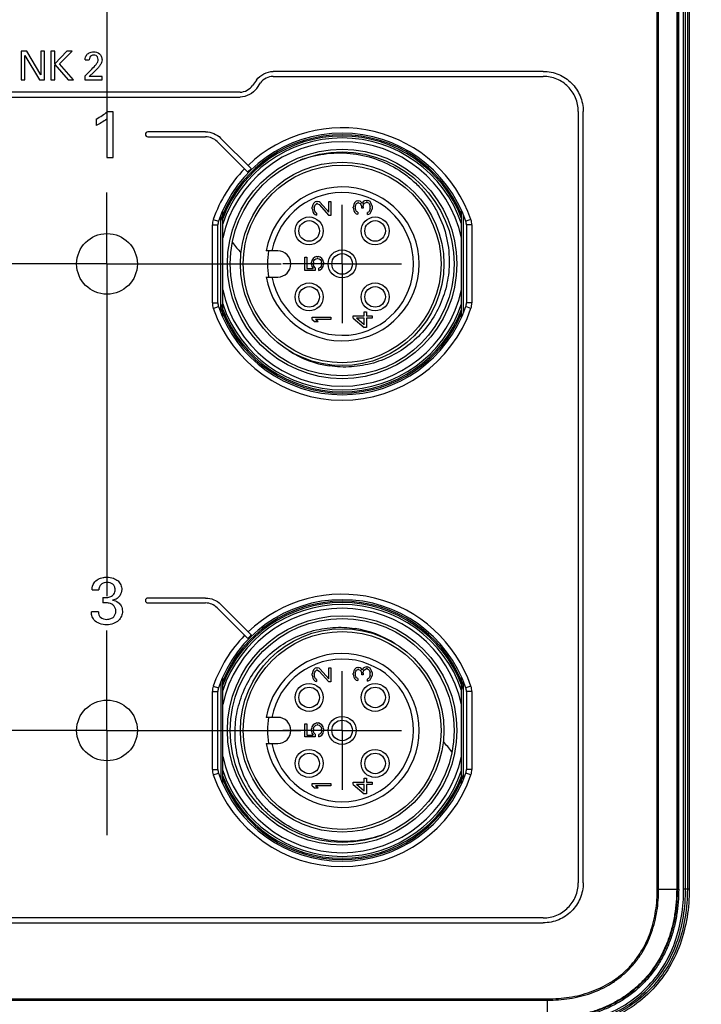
# Model space of a CAD drawing. Header units: inches. Extents: x 0 to 34, y 0 to 22.
# Tile 6 of 88: x 11.3 to 12.8, y 8.8 to 10.8. Entities that reach past the tile are written whole.
import ezdxf

# ---------------------------------------------------------------- set-up
doc = ezdxf.new("R2010")
doc.units = ezdxf.units.IN
doc.header["$LTSCALE"] = 1.87
doc.header["$MEASUREMENT"] = 0
doc.linetypes.add('CENTER', pattern=[0.6, 0.375, -0.075, 0.075, -0.075])
doc.layers.get('0').update_dxf_attribs({"linetype": 'CONTINUOUS'})
for name, color, linetype in [('02___PRT_ALL_AXES', 7, 'CONTINUOUS'), ('DEFAULT_1', 7, 'CENTER'), ('DIMENSIONS', 7, 'CONTINUOUS')]:
    doc.layers.add(name, color=color, linetype=linetype)
doc.styles.get("Standard").update_dxf_attribs({"font": 'txt', "width": 0.8})
doc.dimstyles.new('DIMSTYLE_1', dxfattribs={"dimtxt": 0.125, "dimasz": 0.18, "dimexe": 0.125, "dimexo": 0.0625, "dimgap": 0.03125, "dimtad": 0, "dimtih": 1, "dimtoh": 1, "dimdsep": 46, "dimtxsty": 'STANDARD', "dimblk": '_FILLED', "dimblk1": '_FILLED', "dimblk2": '_FILLED', "dimcen": 0.09, "dimadec": 0, "dimazin": 0, "dimtp": 0.001, "dimtm": 0.001, "dimtfac": 1, "dimtofl": 0, "dimtmove": 0, "dimatfit": 3, "dimldrblk": '_FILLED', "dimfxl": 1, "dimtolj": 1, "dimarcsym": 0})

# ---------------------------------------------------------------- blocks, each defined once
blk = doc.blocks.new('*D23')
at = {"layer": 'DIMENSIONS', "color": 2, "linetype": 'CONTINUOUS'}
blk.add_line((12.6538, 8.2931), (13.5582, 8.2931), dxfattribs=at)
at = {"layer": 'DIMENSIONS', "color": 2, "linetype": 'CONTINUOUS', "insert": (13.6207, 8.3556), "char_height": 0.125, "width": 1.725, "attachment_point": 1, "line_spacing_factor": 0.9}
blk.add_mtext('2X 158.68{\\Ftxt.shx;\\W1.000000;\\H0.125000; }[6.247]', dxfattribs=at)
blk = doc.blocks.new('_FILLED')
at = {"color": 0, "linetype": 'BYBLOCK'}
blk.add_solid([(0, 0), (-1, 0.174), (-1, -0.174)], dxfattribs=at)

msp = doc.modelspace()

# ---------------------------------------------------------------- linework, layer by layer
at = {"color": 7, "linetype": 'CONTINUOUS'}
for p, q in [((12.6622, 9.009), (12.6622, 14.8751)), ((12.665, 9.009), (12.665, 14.8751)), ((12.7031, 14.8751), (12.7031, 9.009)), ((12.7043, 14.8751), (12.7043, 9.009)), ((12.7073, 9.009), (12.7073, 14.8751)), ((12.7178, 9.009), (12.7178, 14.8751)), ((12.7218, 9.009), (12.7218, 14.8751)), ((12.7256, 14.8751), (12.7256, 9.009)), ((12.7296, 14.8751), (12.7296, 9.009)), ((11.3322, 10.7767), (11.3206, 10.7767)), ((11.3206, 10.7767), (11.3206, 10.7166)), ((11.3282, 10.7676), (11.3588, 10.7166)), ((11.3282, 10.7166), (11.3282, 10.7676)), ((11.3617, 10.727), (11.3322, 10.7767)), ((11.3694, 10.7767), (11.3617, 10.7767)), ((11.3617, 10.7767), (11.3617, 10.727)), ((11.3694, 10.7166), (11.3694, 10.7767)), ((11.3914, 10.7767), (11.3832, 10.7767)), ((11.3832, 10.7767), (11.3832, 10.7166)), ((11.3914, 10.7504), (11.3914, 10.7767)), ((11.4165, 10.7767), (11.3914, 10.7504)), ((11.401, 10.7498), (11.4279, 10.7767)), ((11.4279, 10.7767), (11.4165, 10.7767)), ((11.3914, 10.7485), (11.4192, 10.7166)), ((11.3914, 10.7166), (11.3914, 10.7485)), ((11.4308, 10.7166), (11.401, 10.7498)), ((11.4553, 10.7585), (11.464, 10.7585)), ((11.4695, 10.739), (11.4544, 10.7242)), ((11.4544, 10.7242), (11.4544, 10.7166)), ((11.4637, 10.7231), (11.4738, 10.7327)), ((11.4911, 10.7231), (11.4637, 10.7231)), ((11.4911, 10.7166), (11.4911, 10.7231)), ((12.4215, 10.7341), (11.8518, 10.7342)), ((11.8518, 10.7237), (12.4215, 10.7237)), ((11.3206, 10.7166), (11.3282, 10.7166)), ((11.3588, 10.7166), (11.3694, 10.7166)), ((11.3832, 10.7166), (11.3914, 10.7166)), ((11.4192, 10.7166), (11.4308, 10.7166)), ((11.4544, 10.7166), (11.4911, 10.7166)), ((11.8166, 10.7157), (11.8086, 10.7042)), ((11.8172, 10.6983), (11.8252, 10.7098)), ((11.782, 10.6903), (10.9135, 10.6903)), ((10.9135, 10.6799), (11.782, 10.6799)), ((11.5141, 10.6487), (11.5018, 10.6487)), ((11.5141, 10.5527), (11.5141, 10.6487)), ((12.4955, 10.6498), (12.4955, 9.022)), ((12.5059, 9.022), (12.5059, 10.6498)), ((11.4785, 10.6336), (11.4785, 10.6197)), ((11.5008, 10.6336), (11.5008, 10.5527)), ((11.7095, 10.6066), (11.5877, 10.6066)), ((11.5877, 10.5961), (11.7095, 10.5961)), ((11.7337, 10.5861), (11.7983, 10.5215)), ((11.8057, 10.5289), (11.7411, 10.5935)), ((11.5008, 10.5527), (11.5141, 10.5527)), ((11.9353, 10.4524), (11.9344, 10.4474)), ((11.9369, 10.4556), (11.9353, 10.4524)), ((11.9403, 10.4589), (11.9369, 10.4556)), ((11.9386, 10.4466), (11.9395, 10.4507)), ((11.9395, 10.4507), (11.9411, 10.4532)), ((11.9436, 10.4597), (11.9403, 10.4589)), ((11.9411, 10.4532), (11.9436, 10.4548)), ((11.9436, 10.4597), (11.9453, 10.4597)), ((11.9453, 10.4548), (11.9436, 10.4548)), ((11.9487, 10.4589), (11.9453, 10.4597)), ((11.9453, 10.4548), (11.9487, 10.4532)), ((11.9512, 10.4573), (11.9487, 10.4589)), ((11.9487, 10.4532), (11.9696, 10.4302)), ((11.9696, 10.4368), (11.9512, 10.4573)), ((11.9696, 10.4597), (11.9738, 10.4597)), ((11.9696, 10.4368), (11.9696, 10.4597)), ((11.9738, 10.4597), (11.9738, 10.4302)), ((12.0219, 10.4535), (12.021, 10.4478)), ((12.0236, 10.4568), (12.0219, 10.4535)), ((12.0269, 10.4601), (12.0236, 10.4568)), ((12.0252, 10.4486), (12.0261, 10.4527)), ((12.0261, 10.4527), (12.0277, 10.4552)), ((12.0303, 10.4609), (12.0269, 10.4601)), ((12.0277, 10.4552), (12.0303, 10.4568)), ((12.0303, 10.4609), (12.0319, 10.4609)), ((12.0319, 10.4568), (12.0303, 10.4568)), ((12.0353, 10.4601), (12.0319, 10.4609)), ((12.0319, 10.4568), (12.0353, 10.4552)), ((12.0378, 10.4584), (12.0353, 10.4601)), ((12.0353, 10.4552), (12.037, 10.4535)), ((12.037, 10.4535), (12.0386, 10.4486)), ((12.0403, 10.4552), (12.0378, 10.4584)), ((12.042, 10.4593), (12.0403, 10.4552)), ((12.0445, 10.4609), (12.042, 10.4593)), ((12.042, 10.4486), (12.0428, 10.4535)), ((12.0428, 10.4535), (12.0445, 10.456)), ((12.0478, 10.4617), (12.0445, 10.4609)), ((12.0445, 10.456), (12.0478, 10.4576)), ((12.0478, 10.4617), (12.0512, 10.4617)), ((12.0512, 10.4576), (12.0478, 10.4576)), ((12.0537, 10.4609), (12.0512, 10.4617)), ((12.0512, 10.4576), (12.0529, 10.4568)), ((12.0529, 10.4568), (12.0546, 10.4552)), ((12.0562, 10.4593), (12.0537, 10.4609)), ((12.0546, 10.4552), (12.0554, 10.4535)), ((12.0554, 10.4535), (12.0562, 10.4494)), ((12.0579, 10.4568), (12.0562, 10.4593)), ((12.0596, 10.4535), (12.0579, 10.4568)), ((12.0604, 10.4502), (12.0596, 10.4535)), ((12.0604, 10.4502), (12.0604, 10.4437)), ((11.7415, 10.2251), (11.7415, 10.4306)), ((11.7451, 10.4309), (11.7449, 10.4304)), ((11.7455, 10.2158), (11.7455, 10.4399)), ((11.9344, 10.4442), (11.9344, 10.4474)), ((11.9344, 10.4442), (11.9353, 10.4384)), ((11.9353, 10.4384), (11.9369, 10.4351)), ((11.9369, 10.4351), (11.9403, 10.4319)), ((11.9386, 10.4466), (11.9386, 10.4433)), ((11.9395, 10.4392), (11.9386, 10.4433)), ((11.9411, 10.4368), (11.9395, 10.4392)), ((11.9403, 10.4319), (11.9436, 10.431)), ((11.9436, 10.4351), (11.9411, 10.4368)), ((11.9436, 10.4351), (11.9436, 10.431)), ((11.9738, 10.4302), (11.9696, 10.4302)), ((12.021, 10.4461), (12.021, 10.4478)), ((12.021, 10.4461), (12.0219, 10.4404)), ((12.0219, 10.4404), (12.0236, 10.4371)), ((12.0236, 10.4371), (12.0269, 10.4338)), ((12.0252, 10.4486), (12.0252, 10.4453)), ((12.0261, 10.4412), (12.0252, 10.4453)), ((12.0277, 10.4387), (12.0261, 10.4412)), ((12.0269, 10.4338), (12.0303, 10.433)), ((12.0303, 10.4371), (12.0277, 10.4387)), ((12.0303, 10.4371), (12.0303, 10.433)), ((12.0386, 10.4453), (12.0386, 10.4486)), ((12.042, 10.4453), (12.0386, 10.4453)), ((12.042, 10.4486), (12.042, 10.4453)), ((12.0529, 10.4371), (12.0512, 10.4363)), ((12.0512, 10.4322), (12.0512, 10.4363)), ((12.0512, 10.4322), (12.0537, 10.433)), ((12.0546, 10.4387), (12.0529, 10.4371)), ((12.0537, 10.433), (12.0562, 10.4346)), ((12.0554, 10.4404), (12.0546, 10.4387)), ((12.0562, 10.4445), (12.0554, 10.4404)), ((12.0562, 10.4445), (12.0562, 10.4494)), ((12.0562, 10.4346), (12.0579, 10.4371)), ((12.0579, 10.4371), (12.0596, 10.4404)), ((12.0596, 10.4404), (12.0604, 10.4437)), ((12.2494, 10.2158), (12.2494, 10.4399)), ((12.2533, 10.2251), (12.2533, 10.4306)), ((11.7238, 10.4101), (11.7353, 10.4101)), ((11.7238, 10.2456), (11.7238, 10.4101)), ((11.7257, 10.4215), (11.7366, 10.4178)), ((11.7353, 10.2456), (11.7353, 10.4101)), ((12.2691, 10.4215), (12.2583, 10.4178)), ((12.271, 10.4101), (12.2595, 10.4101)), ((12.2595, 10.4101), (12.2595, 10.2456)), ((12.271, 10.4101), (12.271, 10.2456)), ((11.8616, 10.3554), (11.8374, 10.3554)), ((11.9187, 10.342), (11.9229, 10.342)), ((11.9187, 10.3141), (11.9187, 10.342)), ((11.9229, 10.342), (11.9229, 10.3182)), ((11.9338, 10.3354), (11.9329, 10.3313)), ((11.9329, 10.3264), (11.9329, 10.3313)), ((11.9329, 10.3264), (11.9338, 10.3223)), ((11.9363, 10.3395), (11.9338, 10.3354)), ((11.9396, 10.342), (11.9363, 10.3395)), ((11.9371, 10.3313), (11.9379, 10.3346)), ((11.9371, 10.3313), (11.9371, 10.3264)), ((11.9379, 10.3231), (11.9371, 10.3264)), ((11.9379, 10.3346), (11.9396, 10.337)), ((11.9438, 10.3436), (11.9396, 10.342)), ((11.9396, 10.337), (11.9421, 10.3387)), ((11.9421, 10.3387), (11.9446, 10.3395)), ((11.9438, 10.3436), (11.9472, 10.3436)), ((11.9463, 10.3395), (11.9446, 10.3395)), ((11.9463, 10.3395), (11.9488, 10.3387)), ((11.9514, 10.342), (11.9472, 10.3436)), ((11.9488, 10.3387), (11.9514, 10.337)), ((11.9547, 10.3395), (11.9514, 10.342)), ((11.9514, 10.337), (11.953, 10.3346)), ((11.953, 10.3346), (11.9539, 10.3313)), ((11.9539, 10.3264), (11.953, 10.3231)), ((11.9539, 10.3264), (11.9539, 10.3313)), ((11.9572, 10.3354), (11.9547, 10.3395)), ((11.9581, 10.3313), (11.9572, 10.3354)), ((11.9572, 10.3223), (11.9581, 10.3264)), ((11.9581, 10.3313), (11.9581, 10.3264)), ((11.9405, 10.3141), (11.9187, 10.3141)), ((11.9229, 10.3182), (11.9363, 10.3182)), ((11.9338, 10.3223), (11.9363, 10.3182)), ((11.9405, 10.3198), (11.9379, 10.3231)), ((11.9405, 10.3198), (11.9405, 10.3141)), ((11.9514, 10.3206), (11.948, 10.319)), ((11.948, 10.3141), (11.948, 10.319)), ((11.948, 10.3141), (11.9514, 10.3157)), ((11.953, 10.3231), (11.9514, 10.3206)), ((11.9514, 10.3157), (11.9547, 10.3182)), ((11.9547, 10.3182), (11.9572, 10.3223)), ((11.8374, 10.3003), (11.8616, 10.3003)), ((11.7238, 10.2456), (11.7353, 10.2456)), ((12.271, 10.2456), (12.2595, 10.2456)), ((11.7257, 10.2342), (11.7366, 10.2379)), ((11.7427, 10.231), (11.7429, 10.2306)), ((11.744, 10.2357), (11.7442, 10.2351)), ((12.0437, 10.2268), (12.0487, 10.2268)), ((12.0437, 10.2186), (12.0437, 10.2268)), ((12.0487, 10.2268), (12.0487, 10.2186)), ((12.2691, 10.2342), (12.2583, 10.2379)), ((11.9344, 10.2157), (11.9738, 10.2157)), ((11.9344, 10.2107), (11.9344, 10.2157)), ((11.9344, 10.2107), (11.9403, 10.2058)), ((11.947, 10.2058), (11.9403, 10.2058)), ((11.9738, 10.2107), (11.9411, 10.2107)), ((11.947, 10.2058), (11.9411, 10.2107)), ((11.9738, 10.2157), (11.9738, 10.2107)), ((12.021, 10.2186), (12.0437, 10.2186)), ((12.021, 10.2137), (12.021, 10.2186)), ((12.021, 10.2137), (12.0437, 10.194)), ((12.0437, 10.2137), (12.0277, 10.2137)), ((12.0437, 10.1997), (12.0277, 10.2137)), ((12.0437, 10.1997), (12.0437, 10.2137)), ((12.0487, 10.2186), (12.0604, 10.2186)), ((12.0604, 10.2137), (12.0487, 10.2137)), ((12.0487, 10.2137), (12.0487, 10.194)), ((12.0604, 10.2186), (12.0604, 10.2137)), ((12.0487, 10.194), (12.0437, 10.194)), ((11.9702, 10.1127), (11.9705, 10.115)), ((11.47, 9.6406), (11.484, 9.6406)), ((11.4928, 9.624), (11.4928, 9.6127)), ((11.7095, 9.6229), (11.5877, 9.6229)), ((11.5877, 9.6125), (11.7095, 9.6125)), ((11.7337, 9.6024), (11.7986, 9.5376)), ((11.806, 9.5449), (11.7411, 9.6098)), ((11.4832, 9.5937), (11.4685, 9.5937)), ((12.0246, 9.5587), (12.0243, 9.5565)), ((11.9403, 9.4747), (11.9369, 9.4714)), ((11.9436, 9.4755), (11.9403, 9.4747)), ((11.9436, 9.4755), (11.9453, 9.4755)), ((11.9487, 9.4747), (11.9453, 9.4755)), ((11.9512, 9.473), (11.9487, 9.4747)), ((11.9696, 9.4755), (11.9738, 9.4755)), ((11.9696, 9.4525), (11.9696, 9.4755)), ((11.9738, 9.4755), (11.9738, 9.446)), ((12.0269, 9.4758), (12.0236, 9.4725)), ((12.0303, 9.4766), (12.0269, 9.4758)), ((12.0303, 9.4766), (12.0319, 9.4766)), ((12.0353, 9.4758), (12.0319, 9.4766)), ((12.0378, 9.4742), (12.0353, 9.4758)), ((12.0403, 9.4709), (12.0378, 9.4742)), ((12.042, 9.475), (12.0403, 9.4709)), ((12.0445, 9.4766), (12.042, 9.475)), ((12.0478, 9.4775), (12.0445, 9.4766)), ((12.0445, 9.4717), (12.0478, 9.4734)), ((12.0478, 9.4775), (12.0512, 9.4775)), ((12.0512, 9.4734), (12.0478, 9.4734)), ((12.0537, 9.4766), (12.0512, 9.4775)), ((12.0512, 9.4734), (12.0529, 9.4725)), ((12.0562, 9.475), (12.0537, 9.4766)), ((12.0579, 9.4725), (12.0562, 9.475)), ((11.7455, 9.2315), (11.7455, 9.4557)), ((11.9353, 9.4681), (11.9344, 9.4632)), ((11.9344, 9.4599), (11.9344, 9.4632)), ((11.9344, 9.4599), (11.9353, 9.4542)), ((11.9369, 9.4714), (11.9353, 9.4681)), ((11.9353, 9.4542), (11.9369, 9.4509)), ((11.9386, 9.4624), (11.9395, 9.4665)), ((11.9386, 9.4624), (11.9386, 9.4591)), ((11.9395, 9.455), (11.9386, 9.4591)), ((11.9395, 9.4665), (11.9411, 9.4689)), ((11.9411, 9.4525), (11.9395, 9.455)), ((11.9411, 9.4689), (11.9436, 9.4706)), ((11.9436, 9.4509), (11.9411, 9.4525)), ((11.9453, 9.4706), (11.9436, 9.4706)), ((11.9453, 9.4706), (11.9487, 9.4689)), ((11.9487, 9.4689), (11.9696, 9.446)), ((11.9696, 9.4525), (11.9512, 9.473)), ((12.0219, 9.4693), (12.021, 9.4635)), ((12.021, 9.4619), (12.021, 9.4635)), ((12.021, 9.4619), (12.0219, 9.4561)), ((12.0236, 9.4725), (12.0219, 9.4693)), ((12.0219, 9.4561), (12.0236, 9.4529)), ((12.0236, 9.4529), (12.0269, 9.4496)), ((12.0252, 9.4643), (12.0261, 9.4684)), ((12.0252, 9.4643), (12.0252, 9.4611)), ((12.0261, 9.457), (12.0252, 9.4611)), ((12.0261, 9.4684), (12.0277, 9.4709)), ((12.0277, 9.4545), (12.0261, 9.457)), ((12.0277, 9.4709), (12.0303, 9.4725)), ((12.0303, 9.4529), (12.0277, 9.4545)), ((12.0319, 9.4725), (12.0303, 9.4725)), ((12.0303, 9.4529), (12.0303, 9.4488)), ((12.0319, 9.4725), (12.0353, 9.4709)), ((12.0353, 9.4709), (12.037, 9.4693)), ((12.037, 9.4693), (12.0386, 9.4643)), ((12.0386, 9.4611), (12.0386, 9.4643)), ((12.042, 9.4611), (12.0386, 9.4611)), ((12.042, 9.4643), (12.0428, 9.4693)), ((12.042, 9.4643), (12.042, 9.4611)), ((12.0428, 9.4693), (12.0445, 9.4717)), ((12.0529, 9.4529), (12.0512, 9.452)), ((12.0529, 9.4725), (12.0546, 9.4709)), ((12.0546, 9.4545), (12.0529, 9.4529)), ((12.0546, 9.4709), (12.0554, 9.4693)), ((12.0554, 9.4561), (12.0546, 9.4545)), ((12.0554, 9.4693), (12.0562, 9.4652)), ((12.0562, 9.4602), (12.0554, 9.4561)), ((12.0562, 9.4602), (12.0562, 9.4652)), ((12.0562, 9.4504), (12.0579, 9.4529)), ((12.0596, 9.4693), (12.0579, 9.4725)), ((12.0579, 9.4529), (12.0596, 9.4561)), ((12.0604, 9.466), (12.0596, 9.4693)), ((12.0596, 9.4561), (12.0604, 9.4594)), ((12.0604, 9.466), (12.0604, 9.4594)), ((12.2494, 9.2315), (12.2494, 9.4557)), ((11.7257, 9.4373), (11.7366, 9.4335)), ((11.7415, 9.4464), (11.7415, 9.2408)), ((11.9369, 9.4509), (11.9403, 9.4476)), ((11.9403, 9.4476), (11.9436, 9.4468)), ((11.9436, 9.4509), (11.9436, 9.4468)), ((11.9738, 9.446), (11.9696, 9.446)), ((12.0269, 9.4496), (12.0303, 9.4488)), ((12.0512, 9.4479), (12.0512, 9.452)), ((12.0512, 9.4479), (12.0537, 9.4488)), ((12.0537, 9.4488), (12.0562, 9.4504)), ((12.2509, 9.4358), (12.2507, 9.4363)), ((12.2522, 9.4405), (12.252, 9.4409)), ((12.2533, 9.2408), (12.2533, 9.4464)), ((12.2691, 9.4373), (12.2583, 9.4335)), ((11.7238, 9.4258), (11.7353, 9.4258)), ((11.7238, 9.2614), (11.7238, 9.4258)), ((11.7353, 9.2614), (11.7353, 9.4258)), ((12.271, 9.4258), (12.2595, 9.4258)), ((12.2595, 9.4258), (12.2595, 9.2614)), ((12.271, 9.4258), (12.271, 9.2614)), ((11.8616, 9.3712), (11.8374, 9.3712)), ((11.9187, 9.3577), (11.9229, 9.3577)), ((11.9187, 9.3298), (11.9187, 9.3577)), ((11.9229, 9.3577), (11.9229, 9.3339)), ((11.9338, 9.3512), (11.9329, 9.3471)), ((11.9363, 9.3553), (11.9338, 9.3512)), ((11.9396, 9.3577), (11.9363, 9.3553)), ((11.9371, 9.3471), (11.9379, 9.3503)), ((11.9379, 9.3503), (11.9396, 9.3528)), ((11.9438, 9.3594), (11.9396, 9.3577)), ((11.9396, 9.3528), (11.9421, 9.3544)), ((11.9421, 9.3544), (11.9446, 9.3553)), ((11.9438, 9.3594), (11.9472, 9.3594)), ((11.9463, 9.3553), (11.9446, 9.3553)), ((11.9463, 9.3553), (11.9488, 9.3544)), ((11.9514, 9.3577), (11.9472, 9.3594)), ((11.9488, 9.3544), (11.9514, 9.3528)), ((11.9547, 9.3553), (11.9514, 9.3577)), ((11.9514, 9.3528), (11.953, 9.3503)), ((11.953, 9.3503), (11.9539, 9.3471)), ((11.9572, 9.3512), (11.9547, 9.3553)), ((11.9581, 9.3471), (11.9572, 9.3512)), ((11.9405, 9.3298), (11.9187, 9.3298)), ((11.9229, 9.3339), (11.9363, 9.3339)), ((11.9329, 9.3421), (11.9329, 9.3471)), ((11.9329, 9.3421), (11.9338, 9.338)), ((11.9338, 9.338), (11.9363, 9.3339)), ((11.9371, 9.3471), (11.9371, 9.3421)), ((11.9379, 9.3388), (11.9371, 9.3421)), ((11.9405, 9.3356), (11.9379, 9.3388)), ((11.9405, 9.3356), (11.9405, 9.3298)), ((11.9514, 9.3364), (11.948, 9.3347)), ((11.948, 9.3298), (11.948, 9.3347)), ((11.948, 9.3298), (11.9514, 9.3315)), ((11.953, 9.3388), (11.9514, 9.3364)), ((11.9514, 9.3315), (11.9547, 9.3339)), ((11.9539, 9.3421), (11.953, 9.3388)), ((11.9539, 9.3421), (11.9539, 9.3471)), ((11.9547, 9.3339), (11.9572, 9.338)), ((11.9572, 9.338), (11.9581, 9.3421)), ((11.9581, 9.3471), (11.9581, 9.3421)), ((11.8374, 9.316), (11.8616, 9.316)), ((11.7238, 9.2614), (11.7353, 9.2614)), ((11.7257, 9.2499), (11.7366, 9.2537)), ((12.2691, 9.2499), (12.2583, 9.2537)), ((12.271, 9.2614), (12.2595, 9.2614)), ((11.9344, 9.2314), (11.9738, 9.2314)), ((11.9344, 9.2265), (11.9344, 9.2314)), ((11.9344, 9.2265), (11.9403, 9.2216)), ((11.9738, 9.2265), (11.9411, 9.2265)), ((11.947, 9.2216), (11.9411, 9.2265)), ((11.9738, 9.2314), (11.9738, 9.2265)), ((12.021, 9.2344), (12.0437, 9.2344)), ((12.021, 9.2294), (12.021, 9.2344)), ((12.021, 9.2294), (12.0437, 9.2097)), ((12.0437, 9.2294), (12.0277, 9.2294)), ((12.0437, 9.2155), (12.0277, 9.2294)), ((12.0437, 9.2426), (12.0487, 9.2426)), ((12.0437, 9.2344), (12.0437, 9.2426)), ((12.0437, 9.2155), (12.0437, 9.2294)), ((12.0487, 9.2426), (12.0487, 9.2344)), ((12.0487, 9.2344), (12.0604, 9.2344)), ((12.0604, 9.2294), (12.0487, 9.2294)), ((12.0487, 9.2294), (12.0487, 9.2097)), ((12.0604, 9.2344), (12.0604, 9.2294)), ((12.2497, 9.2406), (12.2499, 9.241)), ((11.947, 9.2216), (11.9403, 9.2216)), ((12.0487, 9.2097), (12.0437, 9.2097)), ((12.6622, 9.009), (12.665, 9.009)), ((12.665, 9.009), (12.7073, 9.009)), ((12.7296, 9.009), (12.7178, 9.009)), ((12.4215, 8.948), (10.276, 8.948)), ((10.276, 8.9376), (12.4215, 8.9376)), ((10.2651, 8.7772), (12.4305, 8.7772)), ((10.2651, 8.7745), (12.4305, 8.7745)), ((12.4305, 8.7321), (12.4305, 8.7772))]:
    msp.add_line(p, q, dxfattribs=at)
for centre, radius in [((11.9974, 10.3279), 0.2421), ((11.9974, 10.3279), 0.2362), ((11.9974, 10.3279), 0.2146), ((11.9974, 10.3279), 0.2087), ((11.9278, 10.3975), 0.0295), ((11.9278, 10.3975), 0.0217), ((12.067, 10.3975), 0.0295), ((12.067, 10.3975), 0.0217), ((11.5014, 10.3279), 0.064), ((11.9974, 10.3279), 0.0295), ((11.9974, 10.3279), 0.0217), ((11.9278, 10.2583), 0.0295), ((12.067, 10.2583), 0.0295), ((11.9278, 10.2583), 0.0217), ((12.067, 10.2583), 0.0217), ((11.9974, 9.3436), 0.2421), ((11.9974, 9.3436), 0.2362), ((11.9974, 9.3436), 0.2146), ((11.9974, 9.3436), 0.2087), ((11.9278, 9.4132), 0.0295), ((11.9278, 9.4132), 0.0217), ((12.067, 9.4132), 0.0295), ((12.067, 9.4132), 0.0217), ((11.5014, 9.3436), 0.064), ((11.9974, 9.3436), 0.0295), ((11.9974, 9.3436), 0.0217), ((11.9278, 9.274), 0.0295), ((11.9278, 9.274), 0.0217), ((12.067, 9.274), 0.0295), ((12.067, 9.274), 0.0217)]:
    msp.add_circle(centre, radius, dxfattribs=at)
for centre, radius, start, end in [((11.5877, 10.6014), 0.00521, 90.0111, 269.9889), ((11.9974, 10.3279), 0.2759, 19.0241, 160.9759), ((11.9974, 10.3279), 0.2725, 22.3967, 157.6033), ((11.9974, 10.3279), 0.2697, 20.8836, 159.1164), ((11.9974, 10.3279), 0.2874, 19.0241, 133.6901), ((11.9974, 10.3279), 0.2657, 18.5317, 161.4683), ((11.9974, 10.3279), 0.2579, 12.2856, 167.7144), ((11.9918, 10.3276), 0.2344, 109.0274, 110.693), ((11.9921, 10.327), 0.2351, 108.1567, 109.0278), ((11.9974, 10.3279), 0.2874, 135.7705, 160.9759), ((11.9974, 10.3279), 0.2778, 133.6449, 135.7971), ((11.9974, 10.3279), 0.1624, 189.7702, 170.2298), ((11.9974, 10.3279), 0.1506, 190.5449, 169.4551), ((12.0353, 10.3235), 0.3091, 159.6955, 161.912), ((11.9965, 10.3282), 0.2715, 157.8781, 158.3844), ((11.9967, 10.3281), 0.2718, 157.5965, 157.7742), ((11.7589, 10.4101), 0.0351, 160.964, 180.0119), ((11.7589, 10.4101), 0.0236, 160.9607, 180.0151), ((11.9957, 10.3285), 0.2707, 159.0768, 159.8866), ((11.9962, 10.3283), 0.2712, 158.3843, 159.0768), ((12.236, 10.4101), 0.0236, 359.9848, 19.0394), ((12.236, 10.4101), 0.0351, 359.9881, 19.0361), ((11.9271, 10.4904), 0.1992, 215.8698, 216.0688), ((11.9413, 10.501), 0.2169, 216.1167, 223.569), ((11.9974, 10.3279), 0.1575, 169.9197, 190.0803), ((11.8616, 10.3279), 0.0276, 270, 90), ((11.9974, 10.3279), 0.2579, 192.2856, 347.7144), ((11.7589, 10.2456), 0.0351, 179.9881, 199.0361), ((11.7589, 10.2456), 0.0236, 179.9848, 199.0394), ((11.996, 10.3274), 0.2682, 198.3954, 200.1207), ((12.0046, 10.3306), 0.2773, 198.4646, 200.0113), ((11.9974, 10.3279), 0.2657, 198.5317, 341.4683), ((12.236, 10.2456), 0.0236, 340.9606, 0.0152), ((12.236, 10.2456), 0.0351, 340.9639, 0.0119), ((11.9974, 10.3279), 0.2874, 199.0241, 340.9759), ((11.9974, 10.3279), 0.2759, 199.0241, 340.9759), ((11.9957, 10.3272), 0.2707, 200.1134, 200.8241), ((11.9964, 10.3275), 0.2714, 200.9225, 202.1263), ((11.9966, 10.3276), 0.2689, 200.1202, 200.7966), ((12.0046, 10.3306), 0.2774, 200.1289, 200.7846), ((11.9967, 10.3276), 0.2718, 202.126, 202.4033), ((11.9974, 10.3279), 0.2697, 200.8836, 339.1164), ((11.9974, 10.3279), 0.2725, 202.3967, 337.6033), ((12.0024, 10.326), 0.2156, 237.0885, 261.418), ((11.5877, 9.6177), 0.00521, 90.0111, 269.9889), ((11.9974, 9.3436), 0.2759, 19.0241, 160.9759), ((11.9974, 9.3436), 0.2874, 19.0241, 133.6082), ((11.9974, 9.3436), 0.2725, 22.3967, 157.6033), ((11.9974, 9.3436), 0.2697, 20.8836, 159.1164), ((11.9974, 9.3436), 0.2657, 18.5317, 161.4683), ((11.9974, 9.3436), 0.2579, 12.2856, 167.7144), ((11.9924, 9.3455), 0.2156, 57.0885, 81.418), ((11.9974, 9.3436), 0.2874, 135.6884, 160.9759), ((11.9974, 9.3436), 0.2778, 133.5599, 135.7121), ((11.9974, 9.3436), 0.1624, 189.7702, 170.2298), ((11.9974, 9.3436), 0.1506, 190.5449, 169.4551), ((11.7589, 9.4258), 0.0351, 160.964, 180.0119), ((11.7589, 9.4258), 0.0236, 160.9607, 180.0151), ((11.9981, 9.3438), 0.2718, 22.126, 22.4033), ((11.9902, 9.3409), 0.2774, 20.1289, 20.7846), ((11.9982, 9.3438), 0.2689, 20.1202, 20.7966), ((11.9985, 9.344), 0.2714, 20.9225, 22.1263), ((11.9989, 9.3441), 0.2682, 18.3954, 20.1207), ((11.9903, 9.3409), 0.2773, 18.4646, 20.0113), ((11.9991, 9.3442), 0.2707, 20.1134, 20.8241), ((12.236, 9.4258), 0.0236, 359.9848, 19.0394), ((12.236, 9.4258), 0.0351, 359.9881, 19.0361), ((11.9974, 9.3436), 0.1575, 169.9197, 190.0803), ((11.8616, 9.3436), 0.0276, 270, 90), ((12.0535, 9.1705), 0.2169, 36.1167, 43.569), ((11.9974, 9.3436), 0.2579, 192.2856, 347.7144), ((12.0677, 9.1811), 0.1992, 35.8698, 36.0688), ((11.7589, 9.2614), 0.0351, 179.9881, 199.0361), ((11.9974, 9.3436), 0.2874, 199.0241, 340.9759), ((11.7589, 9.2614), 0.0236, 179.9848, 199.0394), ((11.9974, 9.3436), 0.2759, 199.0241, 340.9759), ((11.9974, 9.3436), 0.2657, 198.5317, 341.4683), ((11.9974, 9.3436), 0.2697, 200.8836, 339.1164), ((11.9595, 9.348), 0.3091, 339.6955, 341.912), ((11.9987, 9.3432), 0.2712, 338.3843, 339.0768), ((11.9991, 9.343), 0.2707, 339.0768, 339.8866), ((12.236, 9.2614), 0.0236, 340.9606, 0.0152), ((12.236, 9.2614), 0.0351, 340.9639, 0.0119), ((11.9974, 9.3436), 0.2725, 202.3967, 337.6033), ((11.9981, 9.3434), 0.2718, 337.5965, 337.7742), ((11.9983, 9.3433), 0.2715, 337.8781, 338.3844), ((12.0028, 9.3445), 0.2351, 288.1567, 289.0278), ((12.003, 9.3438), 0.2344, 289.0274, 290.693)]:
    msp.add_arc(centre, radius, start, end, dxfattribs=at)
for points, knots in [([(11.4553, 10.7585), (11.4553, 10.7604), (11.4558, 10.7651), (11.4585, 10.7693), (11.4606, 10.7711)], [0, 0, 0, 0, 0.414615, 1, 1, 1, 1]), ([(11.4606, 10.7711), (11.4616, 10.7719), (11.4653, 10.7744), (11.4699, 10.7753), (11.4731, 10.7753)], [0, 0, 0, 0, 0.281627, 1, 1, 1, 1]), ([(11.4734, 10.7685), (11.4716, 10.7685), (11.4682, 10.768), (11.4645, 10.764), (11.464, 10.7604), (11.464, 10.7585)], [0, 0, 0, 0, 0.354456, 0.615922, 1, 1, 1, 1]), ([(11.4731, 10.7753), (11.4774, 10.7753), (11.4843, 10.7736), (11.4901, 10.7661), (11.4909, 10.7611), (11.4909, 10.7585)], [0, 0, 0, 0, 0.467385, 0.708487, 1, 1, 1, 1]), ([(11.4827, 10.7591), (11.4827, 10.7611), (11.482, 10.7645), (11.4782, 10.7681), (11.4751, 10.7685), (11.4734, 10.7685)], [0, 0, 0, 0, 0.402807, 0.659275, 1, 1, 1, 1]), ([(11.4844, 10.7441), (11.4828, 10.742), (11.4791, 10.7383), (11.4756, 10.7345), (11.4738, 10.7327)], [0, 0, 0, 0, 0.506936, 1, 1, 1, 1]), ([(11.4784, 10.7489), (11.4797, 10.7507), (11.4819, 10.7538), (11.4827, 10.7576), (11.4827, 10.7591)], [0, 0, 0, 0, 0.5871, 1, 1, 1, 1]), ([(11.4909, 10.7585), (11.4909, 10.7566), (11.4905, 10.7532), (11.4878, 10.7485), (11.4857, 10.7457), (11.4844, 10.7441)], [0, 0, 0, 0, 0.351982, 0.612215, 1, 1, 1, 1]), ([(11.8166, 10.7157), (11.8204, 10.7213), (11.8316, 10.7299), (11.845, 10.7342), (11.8518, 10.7342)], [0, 0, 0, 0, 0.500104, 1, 1, 1, 1]), ([(11.8518, 10.7237), (11.8466, 10.7237), (11.8366, 10.7203), (11.8281, 10.714), (11.8252, 10.7098)], [0, 0, 0, 0, 0.499914, 1, 1, 1, 1]), ([(12.4215, 10.7341), (12.4327, 10.7341), (12.4549, 10.7297), (12.4826, 10.7109), (12.5014, 10.6831), (12.5059, 10.6609), (12.5059, 10.6498)], [0, 0, 0, 0, 0.25431, 0.500097, 0.745827, 1, 1, 1, 1]), ([(12.4955, 10.6498), (12.4955, 10.6596), (12.4916, 10.679), (12.4751, 10.7033), (12.4508, 10.7198), (12.4313, 10.7237), (12.4215, 10.7237)], [0, 0, 0, 0, 0.254178, 0.49989, 0.745666, 1, 1, 1, 1]), ([(11.782, 10.6903), (11.7872, 10.6903), (11.7972, 10.6937), (11.8057, 10.7), (11.8086, 10.7042)], [0, 0, 0, 0, 0.500143, 1, 1, 1, 1]), ([(11.8172, 10.6983), (11.8134, 10.6927), (11.8022, 10.6841), (11.7888, 10.6799), (11.782, 10.6799)], [0, 0, 0, 0, 0.500042, 1, 1, 1, 1]), ([(11.4785, 10.6336), (11.4829, 10.6359), (11.4909, 10.6406), (11.4985, 10.646), (11.5018, 10.6487)], [0, 0, 0, 0, 0.541713, 1, 1, 1, 1]), ([(11.5008, 10.6336), (11.4974, 10.6308), (11.4901, 10.6259), (11.4824, 10.6216), (11.4785, 10.6197)], [0, 0, 0, 0, 0.503369, 1, 1, 1, 1]), ([(11.7095, 10.6066), (11.7153, 10.6066), (11.7271, 10.6043), (11.737, 10.5976), (11.7411, 10.5935)], [0, 0, 0, 0, 0.499856, 1, 1, 1, 1]), ([(11.7337, 10.5861), (11.7306, 10.5893), (11.723, 10.5944), (11.714, 10.5961), (11.7095, 10.5961)], [0, 0, 0, 0, 0.500155, 1, 1, 1, 1]), ([(11.9188, 10.5504), (11.9362, 10.5561), (11.9635, 10.5616), (12.0003, 10.5625), (12.0369, 10.5591), (12.0816, 10.5466), (12.122, 10.5241), (12.1505, 10.5007), (12.1696, 10.4808), (12.1861, 10.4587), (12.2045, 10.4268), (12.22, 10.3831), (12.2237, 10.3462), (12.2233, 10.3279)], [0, 0, 0, 0, 0.124936, 0.187505, 0.250074, 0.374994, 0.499909, 0.562478, 0.625046, 0.687615, 0.750185, 0.875094, 1, 1, 1, 1]), ([(12.2233, 10.3279), (12.2229, 10.3122), (12.2189, 10.281), (12.2033, 10.2364), (12.1788, 10.1961), (12.1463, 10.1618), (12.1074, 10.1351), (12.0637, 10.1172), (12.0172, 10.1091), (11.9857, 10.1104), (11.9702, 10.1127)], [0, 0, 0, 0, 0.125013, 0.250012, 0.375017, 0.500018, 0.625018, 0.750015, 0.875006, 1, 1, 1, 1]), ([(11.47, 9.6406), (11.4702, 9.6455), (11.4724, 9.6548), (11.4823, 9.6632), (11.4922, 9.6663), (11.4984, 9.6669), (11.5011, 9.6669)], [0, 0, 0, 0, 0.325501, 0.58668, 0.822406, 1, 1, 1, 1]), ([(11.5011, 9.6669), (11.5057, 9.6669), (11.5143, 9.6657), (11.5249, 9.6598), (11.5311, 9.651), (11.5325, 9.6442), (11.5325, 9.6409)], [0, 0, 0, 0, 0.307034, 0.558204, 0.782333, 1, 1, 1, 1]), ([(11.5015, 9.6558), (11.4977, 9.6558), (11.4915, 9.6544), (11.4855, 9.6479), (11.4843, 9.6432), (11.484, 9.6406)], [0, 0, 0, 0, 0.448276, 0.696025, 1, 1, 1, 1]), ([(11.4928, 9.624), (11.4954, 9.6237), (11.501, 9.6238), (11.5093, 9.6256), (11.5169, 9.631), (11.5185, 9.6374), (11.5185, 9.6406)], [0, 0, 0, 0, 0.231857, 0.480748, 0.72215, 1, 1, 1, 1]), ([(11.5185, 9.6406), (11.5185, 9.643), (11.5178, 9.6474), (11.5125, 9.6545), (11.5057, 9.6558), (11.5015, 9.6558)], [0, 0, 0, 0, 0.276368, 0.507756, 1, 1, 1, 1]), ([(11.5325, 9.6409), (11.5325, 9.6364), (11.5302, 9.6288), (11.5224, 9.6213), (11.5166, 9.619), (11.5133, 9.6183)], [0, 0, 0, 0, 0.427555, 0.685927, 1, 1, 1, 1]), ([(11.7095, 9.6229), (11.7153, 9.6229), (11.7271, 9.6206), (11.737, 9.6139), (11.7411, 9.6098)], [0, 0, 0, 0, 0.499922, 1, 1, 1, 1]), ([(11.5061, 9.612), (11.5049, 9.6123), (11.5005, 9.613), (11.496, 9.6128), (11.4928, 9.6127)], [0, 0, 0, 0, 0.265665, 1, 1, 1, 1]), ([(11.52, 9.5951), (11.52, 9.5974), (11.5193, 9.6017), (11.5151, 9.6085), (11.5097, 9.6113), (11.5061, 9.612)], [0, 0, 0, 0, 0.28822, 0.537138, 1, 1, 1, 1]), ([(11.5133, 9.6183), (11.5175, 9.6177), (11.525, 9.6152), (11.5324, 9.606), (11.5339, 9.5988), (11.5339, 9.595)], [0, 0, 0, 0, 0.375377, 0.658562, 1, 1, 1, 1]), ([(11.7337, 9.6024), (11.7306, 9.6056), (11.723, 9.6107), (11.714, 9.6125), (11.7095, 9.6125)], [0, 0, 0, 0, 0.500219, 1, 1, 1, 1]), ([(11.4742, 9.5766), (11.4719, 9.5793), (11.4689, 9.585), (11.4686, 9.5911), (11.4685, 9.5937)], [0, 0, 0, 0, 0.573342, 1, 1, 1, 1]), ([(11.4832, 9.5937), (11.4832, 9.5916), (11.4837, 9.5874), (11.4887, 9.5797), (11.4962, 9.578), (11.5008, 9.578)], [0, 0, 0, 0, 0.242695, 0.468839, 1, 1, 1, 1]), ([(11.5339, 9.595), (11.5339, 9.5915), (11.5324, 9.5843), (11.5258, 9.5749), (11.5147, 9.568), (11.5055, 9.5666), (11.5005, 9.5666)], [0, 0, 0, 0, 0.212662, 0.439927, 0.69376, 1, 1, 1, 1]), ([(11.5008, 9.578), (11.5038, 9.578), (11.5092, 9.5788), (11.5175, 9.5839), (11.52, 9.5909), (11.52, 9.5951)], [0, 0, 0, 0, 0.308974, 0.558759, 1, 1, 1, 1]), ([(11.5005, 9.5666), (11.4956, 9.5666), (11.4859, 9.5679), (11.4772, 9.5731), (11.4742, 9.5766)], [0, 0, 0, 0, 0.515975, 1, 1, 1, 1]), ([(11.7716, 9.3436), (11.772, 9.3592), (11.776, 9.3905), (11.7915, 9.435), (11.8161, 9.4753), (11.8485, 9.5097), (11.8875, 9.5363), (11.9312, 9.5542), (11.9777, 9.5624), (12.0092, 9.5611), (12.0246, 9.5587)], [0, 0, 0, 0, 0.125013, 0.250012, 0.375017, 0.500018, 0.625018, 0.750015, 0.875006, 1, 1, 1, 1]), ([(12.076, 9.1211), (12.0586, 9.1154), (12.0313, 9.1099), (11.9945, 9.109), (11.9579, 9.1124), (11.9133, 9.1248), (11.8728, 9.1474), (11.8444, 9.1707), (11.8253, 9.1907), (11.8087, 9.2128), (11.7903, 9.2447), (11.7748, 9.2883), (11.7711, 9.3253), (11.7716, 9.3436)], [0, 0, 0, 0, 0.124936, 0.187505, 0.250074, 0.374994, 0.499909, 0.562478, 0.625046, 0.687615, 0.750185, 0.875094, 1, 1, 1, 1]), ([(12.5059, 9.022), (12.5059, 9.0108), (12.5014, 8.9886), (12.4826, 8.9609), (12.4549, 8.9421), (12.4327, 8.9376), (12.4215, 8.9376)], [0, 0, 0, 0, 0.254169, 0.499901, 0.745689, 1, 1, 1, 1]), ([(12.4215, 8.948), (12.4313, 8.948), (12.4508, 8.9519), (12.4751, 8.9684), (12.4916, 8.9927), (12.4955, 9.0122), (12.4955, 9.022)], [0, 0, 0, 0, 0.254334, 0.50011, 0.745822, 1, 1, 1, 1]), ([(12.7073, 9.009), (12.7073, 8.9906), (12.7052, 8.963), (12.6978, 8.927), (12.6897, 8.9007), (12.679, 8.8753), (12.6657, 8.8511), (12.6499, 8.8285), (12.6315, 8.808), (12.6109, 8.7896), (12.5884, 8.7737), (12.5642, 8.7604), (12.5388, 8.7497), (12.5124, 8.7416), (12.4764, 8.7342), (12.4488, 8.7321), (12.4305, 8.7321)], [0, 0, 0, 0, 0.124939, 0.187456, 0.249969, 0.312481, 0.374989, 0.437495, 0.5, 0.562505, 0.625011, 0.687519, 0.750031, 0.812544, 0.875061, 1, 1, 1, 1]), ([(12.7043, 9.009), (12.7043, 8.9908), (12.7022, 8.9635), (12.6949, 8.9279), (12.6869, 8.9019), (12.6763, 8.8767), (12.6632, 8.8528), (12.6475, 8.8305), (12.6293, 8.8101), (12.609, 8.792), (12.5867, 8.7762), (12.5627, 8.7631), (12.5376, 8.7526), (12.5115, 8.7446), (12.4759, 8.7372), (12.4486, 8.7352), (12.4305, 8.7352)], [0, 0, 0, 0, 0.12494, 0.187455, 0.249966, 0.312474, 0.374982, 0.437492, 0.500004, 0.562514, 0.625022, 0.687529, 0.750038, 0.812549, 0.875064, 1, 1, 1, 1]), ([(12.4305, 8.7745), (12.4383, 8.7745), (12.4539, 8.775), (12.4849, 8.7786), (12.5229, 8.7879), (12.5584, 8.8045), (12.584, 8.8224), (12.6015, 8.8379), (12.6171, 8.8555), (12.6349, 8.8811), (12.6516, 8.9166), (12.6627, 8.9622), (12.665, 8.9934), (12.665, 9.009)], [0, 0, 0, 0, 0.062549, 0.125098, 0.250062, 0.374969, 0.437506, 0.500043, 0.562579, 0.625118, 0.750027, 0.874993, 1, 1, 1, 1]), ([(12.7031, 9.009), (12.7031, 8.9909), (12.701, 8.9637), (12.6937, 8.9283), (12.6858, 8.9023), (12.6753, 8.8773), (12.6622, 8.8535), (12.6466, 8.8312), (12.6285, 8.811), (12.6082, 8.7929), (12.586, 8.7772), (12.5622, 8.7642), (12.5371, 8.7537), (12.5112, 8.7457), (12.4757, 8.7384), (12.4486, 8.7364), (12.4305, 8.7364)], [0, 0, 0, 0, 0.12494, 0.187455, 0.249966, 0.312474, 0.374982, 0.437492, 0.500004, 0.562514, 0.625022, 0.687529, 0.750038, 0.812549, 0.875064, 1, 1, 1, 1]), ([(12.4305, 8.7772), (12.4459, 8.7772), (12.4767, 8.7794), (12.5218, 8.7904), (12.5569, 8.8069), (12.5822, 8.8245), (12.5996, 8.8399), (12.6149, 8.8572), (12.6326, 8.8825), (12.649, 8.9176), (12.66, 8.9627), (12.6622, 8.9936), (12.6622, 9.009)], [0, 0, 0, 0, 0.125016, 0.249992, 0.37491, 0.437453, 0.499996, 0.562538, 0.625082, 0.750002, 0.874981, 1, 1, 1, 1]), ([(12.7296, 9.009), (12.7296, 8.9695), (12.7205, 8.9093), (12.6861, 8.8375), (12.6489, 8.7906), (12.6019, 8.7533), (12.5301, 8.7189), (12.47, 8.7099), (12.4305, 8.7099)], [0, 0, 0, 0, 0.249558, 0.374772, 0.499986, 0.625214, 0.750438, 1, 1, 1, 1]), ([(12.4305, 8.7216), (12.4684, 8.7216), (12.5263, 8.7302), (12.5954, 8.7631), (12.6405, 8.7989), (12.6763, 8.8441), (12.7092, 8.9132), (12.7178, 8.971), (12.7178, 9.009)], [0, 0, 0, 0, 0.249594, 0.37482, 0.500032, 0.625224, 0.750425, 1, 1, 1, 1]), ([(12.4305, 8.7177), (12.4689, 8.7177), (12.5276, 8.7265), (12.5976, 8.7598), (12.6433, 8.7961), (12.6796, 8.8419), (12.713, 8.9119), (12.7218, 8.9705), (12.7218, 9.009)], [0, 0, 0, 0, 0.249591, 0.374818, 0.500032, 0.625226, 0.750428, 1, 1, 1, 1]), ([(12.7256, 9.009), (12.7256, 8.97), (12.7167, 8.9106), (12.6829, 8.8397), (12.6461, 8.7934), (12.5997, 8.7566), (12.5288, 8.7227), (12.4694, 8.7138), (12.4305, 8.7138)], [0, 0, 0, 0, 0.249561, 0.374773, 0.499986, 0.625212, 0.750435, 1, 1, 1, 1])]:
    msp.add_open_spline(points, degree=3, knots=knots, dxfattribs=at)
msp.add_open_spline([(11.4695, 10.739), (11.4727, 10.7421), (11.4758, 10.7453), (11.4784, 10.7489)], degree=3, dxfattribs=at)
at = {"layer": '02___PRT_ALL_AXES', "color": 7, "linetype": 'CENTER'}
for p, q in [((11.5014, 11.3121), (11.5014, 10.4789)), ((11.5014, 10.3279), (11.5014, 10.4789)), ((11.5014, 10.3279), (11.2802, 10.3279)), ((11.5014, 10.3279), (11.8686, 10.3279)), ((11.5014, 10.3279), (11.5014, 9.5546)), ((11.5014, 9.3436), (11.5014, 9.5546)), ((11.5014, 9.3436), (11.2802, 9.3436)), ((11.5014, 9.3436), (11.9106, 9.3436)), ((11.5014, 9.3436), (11.5014, 9.1225))]:
    msp.add_line(p, q, dxfattribs=at)
at = {"layer": '02___PRT_ALL_AXES', "color": 7, "linetype": 'CONTINUOUS'}
for centre in [(11.5014, 10.3279), (11.5014, 9.3436)]:
    msp.add_circle(centre, 0.064, dxfattribs=at)
at = {"layer": 'DEFAULT_1', "color": 7, "linetype": 'CENTER'}
for p, q in [((11.9974, 10.3279), (11.9974, 10.4529)), ((11.9974, 10.3279), (11.8724, 10.3279)), ((11.9974, 10.3279), (12.1224, 10.3279)), ((11.9974, 10.3279), (11.9974, 10.2029)), ((11.9974, 9.3436), (11.9974, 9.4686)), ((11.9974, 9.3436), (11.8724, 9.3436)), ((11.9974, 9.3436), (12.1224, 9.3436)), ((11.9974, 9.3436), (11.9974, 9.2186))]:
    msp.add_line(p, q, dxfattribs=at)

# ---------------------------------------------------------------- dimensions: what is measured, and where the dimension line sits
at = {"layer": 'DIMENSIONS', "color": 2, "linetype": 'CONTINUOUS'}
dim = msp.add_ordinate_dim(feature_location=(12.6538, 8.2931), offset=(0.9045, 0), dtype=0, origin=(12.5913, 14.5405), text='2X <>', dimstyle='DIMSTYLE_1', dxfattribs=at)
dim.commit()
dim.dimension.update_dxf_attribs({"geometry": '*D23', "text_midpoint": (14.4832, 8.2931)})

doc.saveas('drawing.dxf')
